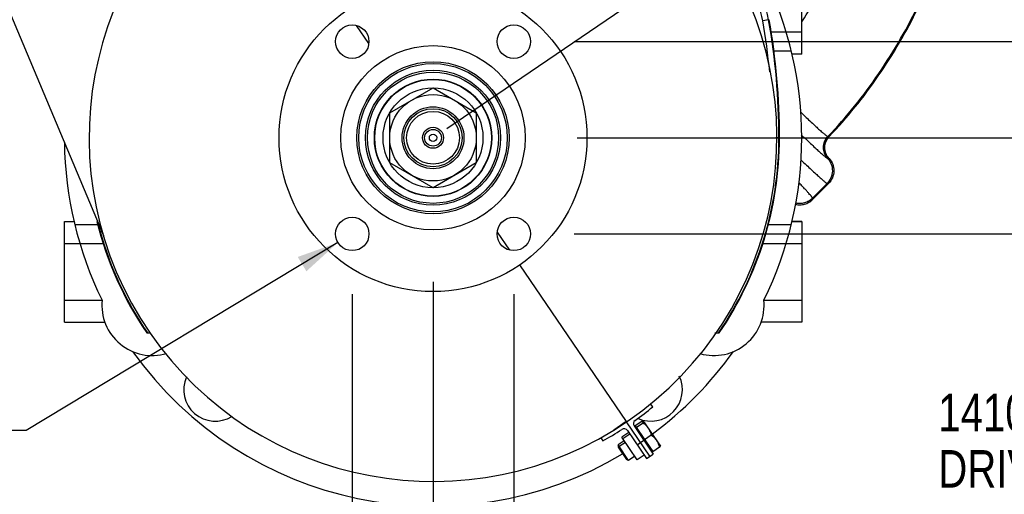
# Model space of a CAD drawing. Header units: inches. Extents: x 0 to 34, y 0 to 22.
# Tile 103 of 164: x 22.9 to 26.5, y 2.7 to 4.4. Entities that reach past the tile are written whole.
import ezdxf

# ---------------------------------------------------------------- set-up
doc = ezdxf.new("R2010")
doc.units = ezdxf.units.IN
doc.header["$LTSCALE"] = 1.87
doc.header["$MEASUREMENT"] = 0
doc.layers.get('0').update_dxf_attribs({"linetype": 'CONTINUOUS'})
for name, color, linetype in [('3_ALL_AXES', 7, 'CONTINUOUS'), ('6_ALL_SURFS', 7, 'CONTINUOUS'), ('7_ALL_FEATURES', 7, 'CONTINUOUS'), ('94_3D_NOTES', 7, 'CONTINUOUS')]:
    doc.layers.add(name, color=color, linetype=linetype)
doc.styles.get("Standard").update_dxf_attribs({"font": 'txt', "width": 0.8})
doc.dimstyles.new('DIMSTYLE_1', dxfattribs={"dimtxt": 0.14, "dimasz": 0.156, "dimexe": 0.125, "dimexo": 0.0625, "dimgap": 0.07, "dimtad": 0, "dimtih": 1, "dimtoh": 1, "dimlfac": 4, "dimzin": 4, "dimdsep": 46, "dimtxsty": 'Standard', "dimblk": '_FILLED', "dimblk1": '_FILLED', "dimblk2": '_FILLED', "dimcen": 0.09, "dimadec": 0, "dimazin": 0, "dimtp": 0.001, "dimtm": 0.001, "dimtfac": 1, "dimtofl": 0, "dimtmove": 0, "dimatfit": 3, "dimldrblk": '_FILLED', "dimfxl": 0, "dimtolj": 1, "dimtzin": 4, "dimarcsym": 0})
doc.dimstyles.new('DIMSTYLE_3', dxfattribs={"dimtxt": 0.14, "dimasz": 0.156, "dimexe": 0.125, "dimexo": 0.0625, "dimgap": 0.09, "dimtad": 0, "dimtih": 1, "dimtoh": 1, "dimlfac": 4, "dimzin": 4, "dimdsep": 46, "dimtxsty": 'Standard', "dimblk": '_FILLED', "dimblk1": '_FILLED', "dimblk2": '_FILLED', "dimcen": 0.09, "dimadec": 0, "dimazin": 0, "dimtp": 0.001, "dimtm": 0.001, "dimtfac": 1, "dimtmove": 0, "dimatfit": 2, "dimldrblk": '_FILLED', "dimfxl": 0, "dimtolj": 1, "dimtzin": 4, "dimarcsym": 0})

# ---------------------------------------------------------------- blocks, each defined once
blk = doc.blocks.new('_FILLED')
at = {"color": 0, "linetype": 'ByBlock'}
blk.add_solid([(0, 0), (-1, 0.2), (-1, -0.2)], dxfattribs=at)
blk = doc.blocks.new('*D11')
at = {"color": 6, "linetype": 'Continuous'}
for p, q in [((27.6711, 4.3462), (27.6711, 4.6587)), ((24.9204, 4.3462), (27.7961, 4.3462)), ((24.9204, 3.6287), (27.7961, 3.6287)), ((27.6711, 3.6287), (27.6711, 3.3162))]:
    blk.add_line(p, q, dxfattribs=at)
at = {"color": 6, "linetype": 'Continuous', "xscale": 0.156, "yscale": 0.156, "zscale": 0.156}
for p, rotation in [((27.6711, 4.3462), 270), ((27.6711, 3.6287), 90)]:
    blk.add_blockref('_FILLED', p, dxfattribs=dict(at, rotation=rotation))
at = {"color": 6, "linetype": 'Continuous', "insert": (27.5591, 4.0575), "char_height": 0.14, "width": 0.672, "attachment_point": 2, "line_spacing_factor": 0.9}
blk.add_mtext('2.87\\P[72,9]', dxfattribs=at)
blk = doc.blocks.new('*D12')
at = {"color": 6, "linetype": 'Continuous'}
for p, q in [((26.6704, 4.3462), (26.6704, 4.8995)), ((26.6704, 4.8995), (26.7804, 4.8995)), ((24.9204, 4.3462), (26.7954, 4.3462)), ((24.9317, 3.9875), (26.7954, 3.9875)), ((26.6704, 3.9875), (26.6704, 3.675))]:
    blk.add_line(p, q, dxfattribs=at)
at = {"color": 6, "linetype": 'Continuous', "xscale": 0.156, "yscale": 0.156, "zscale": 0.156}
for p, rotation in [((26.6704, 4.3462), 270), ((26.6704, 3.9875), 90)]:
    blk.add_blockref('_FILLED', p, dxfattribs=dict(at, rotation=rotation))
at = {"color": 6, "linetype": 'Continuous', "insert": (26.8504, 4.9695), "char_height": 0.14, "width": 0.672, "attachment_point": 1, "line_spacing_factor": 0.9}
blk.add_mtext('1.44\\P[36,4]', dxfattribs=at)
blk = doc.blocks.new('*D13')
at = {"color": 6, "linetype": 'Continuous'}
for p, q in [((24.0929, 3.4037), (24.0929, 2.1866)), ((24.6954, 3.4037), (24.6954, 2.1866)), ((24.0929, 2.3116), (24.3942, 2.3116)), ((24.6954, 2.3116), (24.3942, 2.3116)), ((24.3942, 2.3116), (25.0559, 2.3116))]:
    blk.add_line(p, q, dxfattribs=at)
at = {"color": 6, "linetype": 'Continuous', "xscale": 0.156, "yscale": 0.156, "zscale": 0.156, "rotation": 180}
blk.add_blockref('_FILLED', (24.0929, 2.3116), dxfattribs=at)
at = {"color": 6, "linetype": 'Continuous', "xscale": 0.156, "yscale": 0.156, "zscale": 0.156}
blk.add_blockref('_FILLED', (24.6954, 2.3116), dxfattribs=at)
at = {"color": 6, "linetype": 'Continuous', "insert": (25.1259, 2.3816), "char_height": 0.14, "width": 0.672, "attachment_point": 1, "line_spacing_factor": 0.9}
blk.add_mtext('2.41\\P[61,2]', dxfattribs=at)
blk = doc.blocks.new('*D14')
at = {"color": 6, "linetype": 'Continuous'}
for p, q in [((24.3942, 3.45), (24.3942, 2.3779)), ((24.0929, 3.4037), (24.0929, 2.3779)), ((24.0929, 2.5029), (23.6347, 2.5029)), ((24.3942, 2.5029), (24.7067, 2.5029))]:
    blk.add_line(p, q, dxfattribs=at)
at = {"color": 6, "linetype": 'Continuous', "xscale": 0.156, "yscale": 0.156, "zscale": 0.156}
blk.add_blockref('_FILLED', (24.0929, 2.5029), dxfattribs=at)
at = {"color": 6, "linetype": 'Continuous', "xscale": 0.156, "yscale": 0.156, "zscale": 0.156, "rotation": 180}
blk.add_blockref('_FILLED', (24.3942, 2.5029), dxfattribs=at)
at = {"color": 6, "linetype": 'Continuous', "insert": (23.3407, 2.5729), "char_height": 0.14, "width": 0.672, "attachment_point": 3, "line_spacing_factor": 0.9}
blk.add_mtext('1.21\\P[30,6]', dxfattribs=at)
blk = doc.blocks.new('*D15')
at = {"color": 2, "linetype": 'Continuous'}
for p, q in [((24.0394, 3.5965), (22.8763, 2.8957)), ((22.8763, 2.8957), (22.7663, 2.8957))]:
    blk.add_line(p, q, dxfattribs=at)
at = {"color": 2, "linetype": 'Continuous', "xscale": 0.156, "yscale": 0.156, "zscale": 0.156, "rotation": 31.0705911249}
blk.add_blockref('_FILLED', (24.0394, 3.5965), dxfattribs=at)
at = {"color": 2, "linetype": 'Continuous', "insert": (22.3603, 2.9657), "char_height": 0.14, "width": 0.970667, "attachment_point": 3, "line_spacing_factor": 0.9}
blk.add_mtext('(4) \\Fgdt;{\\Fgdt;n}\\Ftxt;.50\\P[12,7]', dxfattribs=at)
blk = doc.blocks.new('*D16')
at = {"color": 2, "linetype": 'Continuous'}
for p, q in [((22.4309, 6.9843), (25.7027, 9.2101)), ((25.5993, 9.1398), (26.5115, 7.799)), ((27.6142, 6.1782), (26.8449, 7.309)), ((24.4458, 4.0226), (27.7176, 6.2485))]:
    blk.add_line(p, q, dxfattribs=at)
at = {"color": 2, "linetype": 'Continuous', "xscale": 0.156, "yscale": 0.156, "zscale": 0.156}
for p, rotation in [((25.5993, 9.1398), 124.2289551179), ((27.6142, 6.1782), 304.2289551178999)]:
    blk.add_blockref('_FILLED', p, dxfattribs=dict(at, rotation=rotation))
at = {"color": 2, "linetype": 'Continuous', "insert": (26.4948, 7.729), "char_height": 0.14, "width": 0.784, "attachment_point": 2, "line_spacing_factor": 0.9}
blk.add_mtext('14.33\\P[363,9]', dxfattribs=at)

msp = doc.modelspace()

# ---------------------------------------------------------------- linework, layer by layer
at = {"color": 7, "linetype": 'Continuous'}
for p, q in [((25.7692, 4.3), (25.7692, 4.675)), ((25.7708, 4.4214), (25.772, 4.4232)), ((25.7692, 4.382), (25.6546, 4.382)), ((25.7692, 4.3), (25.7332, 4.3)), ((25.8668, 3.9921), (25.867, 3.9921)), ((25.867, 3.9921), (25.8722, 3.9921)), ((25.8659, 3.9104), (25.8661, 3.9104)), ((25.8661, 3.9104), (25.8715, 3.9104)), ((25.8637, 3.8172), (25.8092, 3.7627)), ((25.8693, 3.8172), (25.8092, 3.7571)), ((25.8637, 3.8172), (25.8693, 3.8172)), ((25.8092, 3.7571), (25.8092, 3.7627)), ((23.0192, 3.675), (23.0551, 3.675)), ((23.0192, 3.3), (23.0192, 3.675)), ((25.7692, 3.675), (25.7332, 3.675)), ((25.7692, 3.675), (25.7692, 3.3)), ((23.0192, 3.593), (23.1643, 3.593)), ((25.6223, 3.593), (25.7692, 3.593)), ((23.0192, 3.382), (23.1602, 3.382)), ((25.6281, 3.382), (25.7692, 3.382)), ((23.0192, 3.3), (23.1699, 3.3)), ((25.7692, 3.3), (25.6184, 3.3)), ((25.1241, 2.8881), (25.0982, 2.8705)), ((25.1559, 2.7857), (25.0982, 2.8705)), ((25.1283, 2.8819), (25.1024, 2.8643)), ((25.1817, 2.8033), (25.1559, 2.7857))]:
    msp.add_line(p, q, dxfattribs=at)
for centre, radius, start, end in [((25.9105, 3.9508), 0.06, 136.4733, 222.2904), ((23.3467, 3.3625), 0.1875, 174.0319, 286.5948), ((25.4417, 3.3625), 0.1875, 254.1204, 5.9681), ((23.5817, 3.0475), 0.1175, 156.1941, 302.0834), ((25.2067, 3.0475), 0.1175, 245.9012, 25.5419)]:
    msp.add_arc(centre, radius, start, end, dxfattribs=at)
for points, knots in [([(25.772, 4.4232), (25.8108, 4.4826), (25.8812, 4.6072), (25.9627, 4.8065), (26.0195, 5.016), (26.0403, 5.1598), (26.0463, 5.2322)], [0, 0, 0, 0, 0.24689, 0.496021, 0.747186, 1, 1, 1, 1]), ([(25.867, 3.9921), (25.9365, 4.0651), (26.0642, 4.224), (26.217, 4.491), (26.3303, 4.7813), (26.378, 4.9851), (26.3947, 5.0887)], [0, 0, 0, 0, 0.244963, 0.493102, 0.744941, 1, 1, 1, 1]), ([(25.8722, 3.9921), (25.9389, 4.0624), (26.0617, 4.2149), (26.2102, 4.4702), (26.3225, 4.7475), (26.3718, 4.9422), (26.3899, 5.0413)], [0, 0, 0, 0, 0.245157, 0.493331, 0.745074, 1, 1, 1, 1]), ([(25.7648, 4.0837), (25.7718, 4.077), (25.785, 4.0643), (25.8039, 4.0464), (25.8207, 4.0307), (25.8332, 4.0193), (25.8421, 4.0114), (25.8477, 4.0065), (25.8526, 4.0023), (25.8568, 3.9988), (25.8603, 3.996), (25.8631, 3.994), (25.865, 3.9928), (25.8661, 3.9923), (25.8666, 3.9921), (25.8668, 3.9921)], [0, 0, 0, 0, 0.210682, 0.401132, 0.568906, 0.711774, 0.773179, 0.827549, 0.874733, 0.91463, 0.947146, 0.972202, 0.989764, 0.995768, 1, 1, 1, 1]), ([(25.7677, 3.9988), (25.7745, 3.9923), (25.7875, 3.9799), (25.8059, 3.9625), (25.8221, 3.9474), (25.8342, 3.9364), (25.8426, 3.9288), (25.848, 3.9241), (25.8527, 3.9201), (25.8566, 3.9168), (25.8599, 3.9141), (25.8625, 3.9122), (25.8643, 3.9111), (25.8653, 3.9105), (25.8657, 3.9104), (25.8659, 3.9104)], [0, 0, 0, 0, 0.214184, 0.406393, 0.574564, 0.7168, 0.777644, 0.831408, 0.877971, 0.917224, 0.949076, 0.973465, 0.990384, 0.996077, 1, 1, 1, 1]), ([(25.8659, 3.9104), (25.8609, 3.9159), (25.8528, 3.9289), (25.8489, 3.9514), (25.8533, 3.9738), (25.8616, 3.9867), (25.8668, 3.9921)], [0, 0, 0, 0, 0.24991, 0.499919, 0.749976, 1, 1, 1, 1]), ([(25.8715, 3.9104), (25.8664, 3.9159), (25.8584, 3.9289), (25.8544, 3.9514), (25.8588, 3.9738), (25.8671, 3.9867), (25.8722, 3.9921)], [0, 0, 0, 0, 0.250028, 0.5, 0.74997, 1, 1, 1, 1]), ([(25.7661, 3.9056), (25.773, 3.8989), (25.7861, 3.8865), (25.8046, 3.869), (25.8208, 3.8538), (25.8328, 3.8428), (25.8412, 3.8353), (25.8464, 3.8306), (25.851, 3.8267), (25.8549, 3.8234), (25.8581, 3.8208), (25.8606, 3.8189), (25.8622, 3.8178), (25.8632, 3.8173), (25.8636, 3.8172), (25.8637, 3.8172)], [0, 0, 0, 0, 0.217343, 0.411326, 0.580083, 0.722053, 0.782544, 0.835856, 0.881874, 0.920487, 0.951602, 0.975186, 0.991249, 0.996506, 1, 1, 1, 1]), ([(25.8659, 3.9104), (25.8716, 3.9041), (25.8808, 3.8891), (25.8851, 3.8633), (25.8796, 3.8377), (25.8697, 3.8232), (25.8637, 3.8172)], [0, 0, 0, 0, 0.250011, 0.500005, 0.749996, 1, 1, 1, 1]), ([(25.8715, 3.9104), (25.8772, 3.9041), (25.8864, 3.8891), (25.8907, 3.8633), (25.8852, 3.8377), (25.8754, 3.8232), (25.8693, 3.8172)], [0, 0, 0, 0, 0.25003, 0.5, 0.749971, 1, 1, 1, 1]), ([(25.8092, 3.7627), (25.8092, 3.7629), (25.8089, 3.7636), (25.8082, 3.7647), (25.8071, 3.7662), (25.8057, 3.7682), (25.8038, 3.7705), (25.8006, 3.7744), (25.7955, 3.7802), (25.7883, 3.7884), (25.7796, 3.798), (25.7694, 3.809), (25.7621, 3.8168), (25.7582, 3.8209)], [0, 0, 0, 0, 0.009992, 0.026899, 0.050953, 0.082202, 0.120649, 0.166275, 0.278821, 0.419246, 0.586883, 0.780814, 1, 1, 1, 1]), ([(25.7462, 3.7391), (25.7517, 3.7378), (25.7632, 3.7366), (25.7802, 3.7392), (25.7961, 3.746), (25.8052, 3.7531), (25.8092, 3.7571)], [0, 0, 0, 0, 0.249984, 0.499947, 0.750069, 1, 1, 1, 1]), ([(25.7474, 3.7444), (25.7529, 3.7432), (25.7641, 3.7423), (25.7808, 3.745), (25.7963, 3.7518), (25.8052, 3.7587), (25.8092, 3.7627)], [0, 0, 0, 0, 0.250016, 0.499993, 0.750118, 1, 1, 1, 1])]:
    msp.add_open_spline(points, degree=3, knots=knots, dxfattribs=at)
at = {"layer": '3_ALL_AXES', "color": 7, "linetype": 'Continuous'}
for p, q in [((25.6459, 4.4277), (25.6238, 4.4238)), ((25.7306, 4.3107), (25.665, 4.3107)), ((25.7692, 4.3), (25.7332, 4.3)), ((25.6844, 3.9875), (25.6728, 3.9875)), ((23.0192, 3.675), (23.0551, 3.675)), ((25.7332, 3.675), (25.7692, 3.675)), ((23.0577, 3.6643), (23.1464, 3.6643)), ((23.1522, 3.6377), (23.1588, 3.6395)), ((25.6443, 3.6643), (25.7306, 3.6643)), ((25.1448, 2.9109), (25.1771, 2.9329)), ((25.1481, 2.9131), (25.2139, 2.8165)), ((25.149, 2.9047), (25.1813, 2.9267)), ((25.1731, 2.9301), (25.1791, 2.9252)), ((25.1771, 2.9329), (25.2429, 2.8362)), ((25.1831, 2.8617), (25.2081, 2.8787)), ((25.1074, 2.857), (25.0841, 2.8412)), ((25.1235, 2.7833), (25.0841, 2.8412)), ((25.0841, 2.8412), (25.0847, 2.8326)), ((25.0847, 2.8326), (25.1157, 2.7871)), ((25.1116, 2.8508), (25.0883, 2.835)), ((25.0883, 2.835), (25.0889, 2.8264)), ((25.2106, 2.8142), (25.2429, 2.8362)), ((25.1467, 2.7992), (25.1235, 2.7833)), ((25.1235, 2.7833), (25.1157, 2.7871))]:
    msp.add_line(p, q, dxfattribs=at)
for centre, radius in [((24.3942, 3.9875), 0.5742), ((24.0929, 4.3462), 0.0625), ((24.6954, 4.3462), 0.0625), ((24.3942, 3.9875), 0.3438), ((24.0929, 3.6287), 0.0625), ((24.6954, 3.6287), 0.0625)]:
    msp.add_circle(centre, radius, dxfattribs=at)
for centre, radius, start, end in [((25.2752, 4.3625), 0.354, 9.9803, 51.0574), ((23.1442, 3.9875), 2.5177, 5.5979, 9.9803), ((23.1442, 3.9875), 2.5402, 0, 9.9803), ((24.1397, 3.9159), 1.0259, 193.1415, 195.7313)]:
    msp.add_arc(centre, radius, start, end, dxfattribs=at)
at = {"layer": '3_ALL_AXES', "color": 4, "linetype": 'Continuous'}
for start, end in [(333.8635, 26.1365), (180.6784, 206.1365), (215.4264, 300.9474), (306.4855, 324.5736)]:
    msp.add_arc((24.3942, 3.9875), 1.375, start, end, dxfattribs=at)
at = {"layer": '3_ALL_AXES', "color": 7, "linetype": 'Continuous'}
for points, knots in [([(25.1773, 2.9239), (25.1792, 2.9225), (25.1828, 2.9196), (25.1879, 2.9148), (25.1926, 2.9097), (25.1954, 2.906), (25.1967, 2.9041)], [0, 0, 0, 0, 0.251417, 0.50175, 0.751149, 1, 1, 1, 1]), ([(25.1967, 2.9041), (25.198, 2.9021), (25.2005, 2.8982), (25.2035, 2.8919), (25.206, 2.8854), (25.2074, 2.8809), (25.2081, 2.8787)], [0, 0, 0, 0, 0.248851, 0.498251, 0.748583, 1, 1, 1, 1]), ([(25.2081, 2.8787), (25.2099, 2.8773), (25.2136, 2.8743), (25.2187, 2.8696), (25.2234, 2.8645), (25.2262, 2.8608), (25.2275, 2.8588)], [0, 0, 0, 0, 0.251418, 0.50175, 0.75115, 1, 1, 1, 1]), ([(25.2275, 2.8588), (25.2288, 2.8569), (25.2312, 2.853), (25.2343, 2.8467), (25.2368, 2.8402), (25.2382, 2.8357), (25.2388, 2.8335)], [0, 0, 0, 0, 0.248851, 0.49825, 0.748582, 1, 1, 1, 1])]:
    msp.add_open_spline(points, degree=3, knots=knots, dxfattribs=at)
at = {"layer": '6_ALL_SURFS', "color": 7, "linetype": 'Continuous'}
msp.add_circle((24.3942, 3.9875), 0.0985, dxfattribs=at)
at = {"layer": '7_ALL_FEATURES', "color": 7, "linetype": 'Continuous'}
for p, q in [((21.8605, 6.7312), (23.1658, 3.6227)), ((25.6459, 4.4277), (25.6478, 4.4281)), ((24.1547, 4.3395), (24.1092, 4.4063)), ((24.2328, 4.0806), (24.3942, 4.1738)), ((24.3942, 4.1738), (24.5555, 4.0806)), ((24.2328, 3.8943), (24.2328, 4.0806)), ((24.5555, 4.0806), (24.5555, 3.8943)), ((25.6844, 3.9875), (25.6863, 3.9875)), ((24.3942, 3.8012), (24.2328, 3.8943)), ((24.5555, 3.8943), (24.3942, 3.8012)), ((24.6337, 3.6355), (24.6792, 3.5686)), ((24.7167, 3.5135), (25.1149, 2.9282)), ((23.3269, 3.2591), (23.3403, 3.2591)), ((25.4449, 3.2591), (25.4614, 3.2591)), ((25.214, 2.9834), (25.2053, 2.9941)), ((25.1149, 2.9282), (25.0681, 2.8963)), ((25.2028, 2.799), (25.1156, 2.9271)), ((25.144, 2.9121), (25.2152, 2.8074)), ((25.0205, 2.8683), (25.0272, 2.8563)), ((25.1196, 2.8946), (25.1904, 2.7906)), ((25.1552, 2.8422), (25.18, 2.8591)), ((25.1904, 2.7906), (25.2152, 2.8074))]:
    msp.add_line(p, q, dxfattribs=at)
for radius in [0.2839, 0.2769, 0.2518, 0.2447, 0.2188, 0.2175, 0.1863, 0.1613, 0.1154, 0.1085, 0.0985, 0.0391, 0.0312, 0.0137]:
    msp.add_circle((24.3942, 3.9875), radius, dxfattribs=at)
for centre, radius, start, end in [((24.3942, 3.9875), 1.2825, 301.7014, 301.7009), ((25.2752, 4.3625), 0.3765, 9.9803, 58.39), ((23.1442, 3.9875), 2.5422, 0, 9.9803), ((24.3942, 3.9875), 1.2902, 325.6286, 360), ((24.3942, 3.9875), 1.2922, 325.687, 360), ((24.3942, 3.9875), 1.2922, 193.9728, 214.313), ((24.3942, 3.9875), 1.2902, 195.7293, 214.3714), ((24.3942, 3.9875), 1.2962, 305.5423, 309.2313), ((25.1066, 2.8858), 0.0158, 34.2313, 122.8883), ((25.1564, 2.9205), 0.015, 125.5423, 214.2313), ((24.3942, 3.9875), 1.2962, 299.2313, 302.8883)]:
    msp.add_arc(centre, radius, start, end, dxfattribs=at)

# ---------------------------------------------------------------- texts
at = {"layer": '94_3D_NOTES', "color": 2, "linetype": 'Continuous', "insert": (26.2786, 3.0321), "char_height": 0.14, "width": 2.352, "attachment_point": 1, "line_spacing_factor": 0.9}
msp.add_mtext('1410 COMPANION FLANGE\\PDRIVE CONNECTION', dxfattribs=at)

# ---------------------------------------------------------------- dimensions: what is measured, and where the dimension line sits
at = {"color": 2, "linetype": 'Continuous'}
dim = msp.add_linear_dim(base=(27.6142, 6.1782), p1=(22.3793, 6.9491), p2=(24.3942, 3.9875), angle=304.229, dimstyle='DIMSTYLE_1', dxfattribs=at)
dim.commit()
dim.dimension.update_dxf_attribs({"geometry": '*D16', "text_midpoint": (26.6068, 7.554), "dimtype": 160})
at = {"color": 6, "linetype": 'Continuous'}
for base, p1, p2, angle, picture, middle in [((26.6703954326, 4.3462334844), (24.869160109, 3.9874834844), (24.857910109, 4.3462334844), 90, '*D12', (27.1863954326, 4.7944913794)), ((27.6711, 3.6287), (24.8579, 4.3462), (24.8579, 3.6287), 270, '*D11', (27.6711, 3.8825))]:
    dim = msp.add_linear_dim(base=base, p1=p1, p2=p2, angle=angle, dimstyle='DIMSTYLE_1', dxfattribs=at)
    dim.commit()
    dim.dimension.update_dxf_attribs({"geometry": picture, "text_midpoint": middle, "dimtype": 160})
at = {"color": 2, "linetype": 'Continuous'}
dim = msp.add_diameter_dim_2p(p1=(24.0394, 3.5965), p2=(24.1464, 3.661), text='(4) %%c<>', dimstyle='DIMSTYLE_3', override={"dimpost": '<>'}, dxfattribs=at)
dim.commit()
dim.dimension.update_dxf_attribs({"geometry": '*D15', "text_midpoint": (22.043, 2.7907), "dimtype": 163})
at = {"color": 6, "linetype": 'Continuous'}
for base, p1, p2, picture, middle in [((24.394160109, 2.5028945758), (24.092910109, 3.4662334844), (24.394160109, 3.5124834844), '*D14', (23.2287185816, 2.3978945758)), ((24.6954, 2.3116), (24.0929, 3.4662), (24.6954, 3.4662), '*D13', (25.4619, 2.2066))]:
    dim = msp.add_linear_dim(base=base, p1=p1, p2=p2, dimstyle='DIMSTYLE_1', dxfattribs=at)
    dim.commit()
    dim.dimension.update_dxf_attribs({"geometry": picture, "text_midpoint": middle, "dimtype": 160})

doc.saveas('drawing.dxf')
